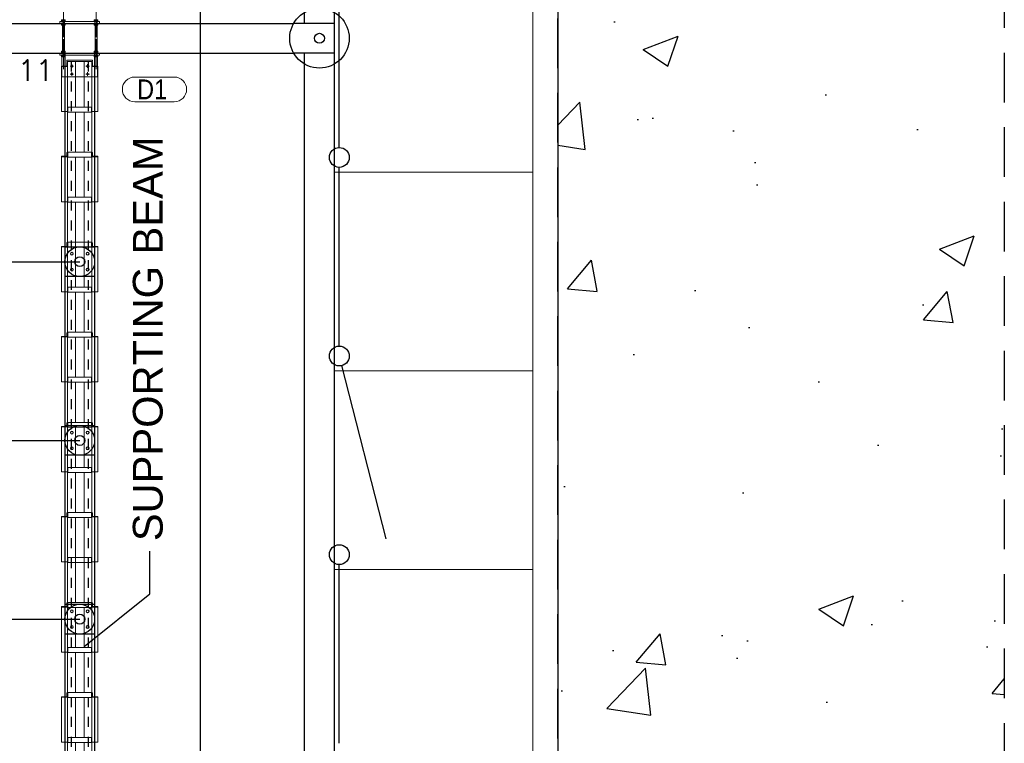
# Model space of a CAD drawing. Header units: metres. Extents: x 70279.8 to 70377.7, y 409251.8 to 409331.5.
# Tile 242 of 244: x 70325.8 to 70335.8, y 409314.1 to 409321.4. Entities that reach past the tile are written whole.
import ezdxf

# ---------------------------------------------------------------- set-up
doc = ezdxf.new("R2010")
doc.units = ezdxf.units.M
doc.linetypes.add('DASHED', pattern=[0.75, 0.5, -0.25])
doc.linetypes.add('XKITLINE00', pattern=[0])
doc.layers.add('CH-Support-Footing', color=8, linetype='Continuous', lineweight=0)
doc.layers.add('CONTINUOUS', color=7, linetype='Continuous', lineweight=18)
doc.styles.add('Arial', font='arial.ttf')
doc.styles.add('ROMANS', font='romans.shx')

# ---------------------------------------------------------------- blocks, each defined once
blk = doc.blocks.new('fp_d1')
at = {"layer": 'CH-Support-Footing', "linetype": 'XKITLINE00', "lineweight": 0}
for p, q in [((-164.6, 19360), (-164.6, 19060)), ((-164.6, 19360), (-164.6, 19060)), ((164.6, 19360), (164.6, 19060)), ((164.6, 19360), (164.6, 19060)), ((-200.5, 19220), (200.5, 19220)), ((-200.5, 19220), (-200.5, 19200)), ((-200.5, 19200), (200.5, 19200)), ((-176.6, 19220), (-176.6, 19200)), ((-176.6, 19220), (-176.6, 19200)), ((-152.6, 19220), (-152.6, 19200)), ((-152.6, 19220), (-152.6, 19200)), ((152.6, 19220), (152.6, 19200)), ((152.6, 19220), (152.6, 19200)), ((176.6, 19220), (176.6, 19200)), ((176.6, 19220), (176.6, 19200)), ((200.5, 19220), (200.5, 19200)), ((-164.6, 18740), (-164.6, 19040)), ((-164.6, 18740), (-164.6, 19040)), ((164.6, 18740), (164.6, 19040)), ((164.6, 18740), (164.6, 19040)), ((-200.5, 18900), (200.5, 18900)), ((-200.5, 18900), (-200.5, 18880)), ((-200.5, 18880), (200.5, 18880)), ((-180.5, 18660), (-180.5, 18880)), ((-176.6, 18880), (-176.6, 18900)), ((-176.6, 18880), (-176.6, 18900)), ((-152.6, 18880), (-152.6, 18900)), ((-152.6, 18880), (-152.6, 18900)), ((152.6, 18880), (152.6, 18900)), ((152.6, 18880), (152.6, 18900)), ((176.6, 18880), (176.6, 18900)), ((176.6, 18880), (176.6, 18900)), ((180.3, 18880), (180.3, 18660)), ((200.5, 18900), (200.5, 18880)), ((-128.7, 18830), (128.8, 18830)), ((-128.7, 18830), (-128.7, 18815)), ((-128.7, 18815), (128.8, 18815)), ((-61.7, 18770), (-97.7, 18770)), ((-79.7, 18752), (-79.7, 18788)), ((97.8, 18770), (61.8, 18770)), ((79.8, 18752), (79.8, 18788)), ((128.8, 18830), (128.8, 18815)), ((180.3, 18660), (-180.5, 18660)), ((-61.7, 18690), (-97.7, 18690)), ((-79.7, 18672), (-79.7, 18708)), ((97.8, 18690), (61.8, 18690)), ((79.8, 18672), (79.8, 18708)), ((-118.7, 18306.5), (-118.7, 18356.5)), ((-118.7, 18356.5), (118.8, 18356.5)), ((118.8, 18356.5), (118.8, 18306.5)), ((118.8, 18306.5), (-118.7, 18306.5)), ((-118.7, 17853), (-118.7, 17903)), ((-118.7, 17903), (118.8, 17903)), ((118.8, 17903), (118.8, 17853)), ((118.8, 17853), (-118.7, 17853)), ((-118.7, 17399.5), (-118.7, 17449.5)), ((-118.7, 17449.5), (118.8, 17449.5)), ((118.8, 17399.5), (-118.7, 17399.5)), ((118.8, 17449.5), (118.8, 17399.5)), ((-118.7, 16946), (-118.7, 16996)), ((-118.7, 16996), (118.8, 16996)), ((118.8, 16996), (118.8, 16946)), ((118.8, 16946), (-118.7, 16946)), ((-118.7, 16492.5), (-118.7, 16542.5)), ((-118.7, 16542.5), (118.8, 16542.5)), ((118.8, 16492.5), (-118.7, 16492.5)), ((118.8, 16542.5), (118.8, 16492.5)), ((-118.7, 16039), (-118.7, 16089)), ((-118.7, 16089), (118.8, 16089)), ((118.8, 16089), (118.8, 16039)), ((118.8, 16039), (-118.7, 16039)), ((-118.7, 15585.5), (-118.7, 15635.5)), ((-118.7, 15635.5), (118.8, 15635.5)), ((118.8, 15585.5), (-118.7, 15585.5)), ((118.8, 15635.5), (118.8, 15585.5)), ((-118.7, 15132), (-118.7, 15182)), ((-118.7, 15182), (118.8, 15182)), ((118.8, 15182), (118.8, 15132)), ((118.8, 15132), (-118.7, 15132)), ((-118.7, 14678.5), (-118.7, 14728.5)), ((-118.7, 14728.5), (118.8, 14728.5)), ((118.8, 14728.5), (118.8, 14678.5)), ((118.8, 14678.5), (-118.7, 14678.5)), ((-118.7, 14225), (-118.7, 14275)), ((-118.7, 14275), (118.8, 14275)), ((118.8, 14225), (-118.7, 14225)), ((118.8, 14275), (118.8, 14225)), ((-118.7, 13771.5), (-118.7, 13821.5)), ((-118.7, 13821.5), (118.8, 13821.5)), ((118.8, 13821.5), (118.8, 13771.5)), ((118.8, 13771.5), (-118.7, 13771.5)), ((-118.7, 13318), (-118.7, 13368)), ((-118.7, 13368), (118.8, 13368)), ((118.8, 13318), (-118.7, 13318)), ((118.8, 13368), (118.8, 13318)), ((-118.7, 12864.5), (-118.7, 12914.5)), ((-118.7, 12914.5), (118.8, 12914.5)), ((118.8, 12914.5), (118.8, 12864.5)), ((118.8, 12864.5), (-118.7, 12864.5)), ((-118.7, 12411), (-118.7, 12461)), ((-118.7, 12461), (118.8, 12461)), ((118.8, 12411), (-118.7, 12411)), ((118.8, 12461), (118.8, 12411)), ((-118.7, 11957.5), (-118.7, 12007.5)), ((-118.7, 12007.5), (118.8, 12007.5)), ((118.8, 12007.5), (118.8, 11957.5)), ((118.8, 11957.5), (-118.7, 11957.5))]:
    blk.add_line(p, q, dxfattribs=at)
at = {"layer": 'CH-Support-Footing', "color": 253, "linetype": 'DASHED', "lineweight": 25}
for p, q in [((-85, 18815), (-85, 9685)), ((-85, 18815), (-85, 9685)), ((85, 18815), (85, 9685)), ((85, 18815), (85, 9685))]:
    blk.add_line(p, q, dxfattribs=at)
at = {"layer": 'CH-Support-Footing', "linetype": 'XKITLINE00', "lineweight": 0}
for centre in [(-79.7, 18770), (79.8, 18770), (-79.7, 18690), (79.8, 18690)]:
    blk.add_circle(centre, 9, dxfattribs=at)
blk = doc.blocks.new('stelconplaat')
at = {"layer": 'CONTINUOUS'}
for p, q in [((0, 2000), (2000, 2000)), ((0, 0), (0, 2000)), ((2000, 2000), (2000, 0)), ((2000, 0), (0, 0))]:
    blk.add_line(p, q, dxfattribs=at)

msp = doc.modelspace()

# ---------------------------------------------------------------- hatches: boundary and pattern name
at = {"linetype": 'DASHED'}
h = msp.add_hatch(dxfattribs=at)
h.set_pattern_fill('AR-CONC', color=256, scale=0.5)
h.set_pattern_definition([(50, (70275, 409260.7), (3.5863, -0.31376), [0.375, -4.125]), (355, (70275, 409260.7), (-0.69376, 3.76096), [0.3, -3.3]), (100.4514, (70275.299, 409260.674), (2.89254, 3.4472), [0.3187, -3.50571]), (46.184, (70275, 409261.7), (5.3362, -0.8276), [0.5625, -6.1875]), (96.6356, (70275.4447, 409261.631), (4.6733, 4.8706), [0.47805, -5.25857]), (351.184, (70275, 409261.7), (4.6733, 4.8706), [0.45, -4.95]), (21, (70275.5, 409261.45), (2.98454, -2.01309), [0.375, -4.125]), (326, (70275.5, 409261.45), (1.21658, 3.62575), [0.3, -3.3]), (71.4514, (70275.7487, 409261.2822), (4.20111, 1.61266), [0.3187, -3.50571]), (37.5, (70275, 409260.7), (0.0608, 1.66447), [0, -3.26, 0, -3.35, 0, -3.3125]), (7.5, (70275, 409260.7), (1.315348, 1.97206), [0, -1.91, 0, -3.185, 0, -1.2625]), (327.5, (70273.885, 409260.7), (2.669112, -0.112774), [0, -1.25, 0, -3.9, 0, -5.175]), (317.5, (70273.385, 409260.7), (2.91593, 0.500525), [0, -1.625, 0, -2.59, 0, -3.675])])
h.paths.add_polyline_path([(70335.75, 409327.8038), (70335.75, 409280.4), (70331.25, 409280.4), (70331.25, 409327.8038)])
h = msp.add_hatch()
h.set_pattern_fill('ANSI31', color=256)
h.set_pattern_definition([(45, (70274.75, 409260.7), (-0.08838835, 0.08838835), [])])
edge = h.paths.add_edge_path()
edge.add_arc((70318.75, 409311.6), 0.3, 60, 120)
edge.add_line((70318.6, 409311.8598), (70318.6, 409315.35))
edge.add_arc((70318.75, 409315.35), 0.15, 180.00207, 360)
edge.add_line((70318.9, 409315.35), (70318.9, 409311.8598))
edge = h.paths.add_edge_path()
edge.add_arc((70318.75, 409311.6), 0.3, 330, 390)
edge.add_line((70319.0098, 409311.75), (70327.65, 409311.75))
edge.add_line((70327.65, 409311.75), (70327.65, 409311.45))
edge.add_line((70327.65, 409311.45), (70319.0098, 409311.45))
edge = h.paths.add_edge_path()
edge.add_arc((70318.75, 409311.6), 0.3, 240, 300)
edge.add_line((70318.9, 409311.3402), (70318.9, 409309.35))
edge.add_arc((70318.75, 409309.3387), 0.1504, 4.30766, 175.69234)
edge.add_line((70318.6, 409309.35), (70318.6, 409311.3402))

# ---------------------------------------------------------------- linework, layer by layer
at = {"ltscale": 50}
msp.add_line((70327.65, 409298.85), (70327.65, 409331.2), dxfattribs=at)
for p, q in [((70331.25, 409329), (70331.25, 409280.4)), ((70329, 409301.85), (70329, 409327.65)), ((70328.7, 409321.35), (70328.7, 409327.35)), ((70329.05, 409320.1), (70329.05, 409321.9)), ((70329.05, 409320.1), (70329.05, 409321.9)), ((70319.0098, 409321.35), (70328.5902, 409321.35)), ((70329, 409321.35), (70328.5902, 409321.35)), ((70329, 409321.35), (70328.5902, 409321.35)), ((70319.0098, 409321.05), (70328.5902, 409321.05)), ((70326.285, 409321.05), (70326.285, 409311.75)), ((70326.485, 409321.05), (70326.785, 409321.05)), ((70326.485, 409321.05), (70326.785, 409321.05)), ((70326.585, 409321.05), (70326.585, 409311.75)), ((70329, 409321.05), (70328.5902, 409321.05)), ((70329, 409321.05), (70328.5902, 409321.05)), ((70328.7, 409311.75), (70328.7, 409321.05)), ((70328.7, 409311.75), (70328.7, 409321.05)), ((70329.05, 409318.1), (70329.05, 409319.9)), ((70329.05, 409318.1), (70329.05, 409319.9)), ((70326.285, 409319.1), (70326.585, 409319.1)), ((70319.15, 409318.95), (70326.435, 409318.95)), ((70326.585, 409318.8), (70326.285, 409318.8)), ((70329.5219, 409316.1595), (70329.0748, 409317.9031)), ((70329.5219, 409316.1595), (70329.0748, 409317.9031)), ((70326.285, 409317.3), (70326.585, 409317.3)), ((70319.15, 409317.15), (70326.435, 409317.15)), ((70326.585, 409317), (70326.285, 409317)), ((70327.14, 409315.6057), (70327.14, 409316.0357)), ((70329.05, 409314.1), (70329.05, 409315.9)), ((70329.05, 409314.1), (70329.05, 409315.9)), ((70326.48, 409315.0757), (70327.14, 409315.6057)), ((70326.285, 409315.5), (70326.585, 409315.5)), ((70319.15, 409315.35), (70326.435, 409315.35)), ((70326.585, 409315.2), (70326.285, 409315.2))]:
    msp.add_line(p, q)
at = {"linetype": 'DASHED'}
for p, q in [((70331.25, 409280.4), (70331.25, 409327.8038)), ((70335.75, 409327.8038), (70335.75, 409280.4))]:
    msp.add_line(p, q, dxfattribs=at)
at = {"linetype": 'XKITLINE00', "lineweight": 0}
for p, q in [((70326.2883, 409321.373), (70326.2513, 409321.373)), ((70326.2513, 409321.37), (70326.2513, 409321.373)), ((70326.2525, 409321.373), (70326.2525, 409321.3862)), ((70326.2525, 409321.3862), (70326.2871, 409321.3862)), ((70326.2612, 409321.373), (70326.2612, 409321.3862)), ((70326.2785, 409321.373), (70326.2785, 409321.3862)), ((70326.2871, 409321.373), (70326.2871, 409321.3862)), ((70326.2883, 409321.37), (70326.2883, 409321.373)), ((70326.6175, 409321.373), (70326.5805, 409321.373)), ((70326.5805, 409321.37), (70326.5805, 409321.373)), ((70326.5817, 409321.373), (70326.5817, 409321.3862)), ((70326.5817, 409321.3862), (70326.6163, 409321.3862)), ((70326.5904, 409321.373), (70326.5904, 409321.3862)), ((70326.6077, 409321.373), (70326.6077, 409321.3862)), ((70326.6163, 409321.373), (70326.6163, 409321.3862)), ((70326.6175, 409321.37), (70326.6175, 409321.373)), ((70326.234, 409321.37), (70326.6349, 409321.37)), ((70326.234, 409321.37), (70326.234, 409321.35)), ((70326.234, 409321.35), (70326.6349, 409321.35)), ((70326.2513, 409321.347), (70326.2513, 409321.35)), ((70326.2883, 409321.347), (70326.2513, 409321.347)), ((70326.2525, 409321.331), (70326.2525, 409321.347)), ((70326.2525, 409321.331), (70326.2871, 409321.331)), ((70326.2598, 409321.073), (70326.2598, 409321.331)), ((70326.2798, 409321.327), (70326.2598, 409321.327)), ((70326.2598, 409321.069), (70326.2598, 409321.327)), ((70326.2612, 409321.331), (70326.2612, 409321.347)), ((70326.2785, 409321.331), (70326.2785, 409321.347)), ((70326.2798, 409321.073), (70326.2798, 409321.331)), ((70326.2798, 409321.069), (70326.2798, 409321.327)), ((70326.2871, 409321.331), (70326.2871, 409321.347)), ((70326.2883, 409321.347), (70326.2883, 409321.35)), ((70326.5805, 409321.347), (70326.5805, 409321.35)), ((70326.6175, 409321.347), (70326.5805, 409321.347)), ((70326.5817, 409321.331), (70326.5817, 409321.347)), ((70326.5817, 409321.331), (70326.6163, 409321.331)), ((70326.589, 409321.073), (70326.589, 409321.331)), ((70326.609, 409321.327), (70326.589, 409321.327)), ((70326.589, 409321.069), (70326.589, 409321.327)), ((70326.5904, 409321.331), (70326.5904, 409321.347)), ((70326.6077, 409321.331), (70326.6077, 409321.347)), ((70326.609, 409321.073), (70326.609, 409321.331)), ((70326.609, 409321.069), (70326.609, 409321.327)), ((70326.6163, 409321.331), (70326.6163, 409321.347)), ((70326.6175, 409321.347), (70326.6175, 409321.35)), ((70326.6349, 409321.37), (70326.6349, 409321.35)), ((70326.234, 409321.05), (70326.6349, 409321.05)), ((70326.234, 409321.05), (70326.234, 409321.03)), ((70326.234, 409321.03), (70326.6349, 409321.03)), ((70326.2883, 409321.053), (70326.2513, 409321.053)), ((70326.2513, 409321.05), (70326.2513, 409321.053)), ((70326.2513, 409321.027), (70326.2513, 409321.03)), ((70326.2883, 409321.027), (70326.2513, 409321.027)), ((70326.2871, 409321.069), (70326.2525, 409321.069)), ((70326.2525, 409321.069), (70326.2525, 409321.053)), ((70326.2525, 409321.0138), (70326.2525, 409321.027)), ((70326.2871, 409321.0138), (70326.2525, 409321.0138)), ((70326.254, 409320.9185), (70326.254, 409321.03)), ((70326.2798, 409321.073), (70326.2598, 409321.073)), ((70326.2612, 409321.053), (70326.2612, 409321.069)), ((70326.2612, 409321.0138), (70326.2612, 409321.027)), ((70326.2785, 409321.053), (70326.2785, 409321.069)), ((70326.2785, 409321.0138), (70326.2785, 409321.027)), ((70326.2871, 409321.053), (70326.2871, 409321.069)), ((70326.2871, 409321.027), (70326.2871, 409321.0138)), ((70326.2883, 409321.05), (70326.2883, 409321.053)), ((70326.2883, 409321.027), (70326.2883, 409321.03)), ((70326.3057, 409320.98), (70326.5632, 409320.98)), ((70326.3057, 409320.98), (70326.3057, 409320.965)), ((70326.5632, 409320.98), (70326.5632, 409320.965)), ((70326.6175, 409321.053), (70326.5805, 409321.053)), ((70326.5805, 409321.05), (70326.5805, 409321.053)), ((70326.5805, 409321.027), (70326.5805, 409321.03)), ((70326.6175, 409321.027), (70326.5805, 409321.027)), ((70326.6163, 409321.069), (70326.5817, 409321.069)), ((70326.5817, 409321.069), (70326.5817, 409321.053)), ((70326.5817, 409321.0138), (70326.5817, 409321.027)), ((70326.6163, 409321.0138), (70326.5817, 409321.0138)), ((70326.609, 409321.073), (70326.589, 409321.073)), ((70326.5904, 409321.053), (70326.5904, 409321.069)), ((70326.5904, 409321.0138), (70326.5904, 409321.027)), ((70326.6077, 409321.053), (70326.6077, 409321.069)), ((70326.6077, 409321.0138), (70326.6077, 409321.027)), ((70326.6148, 409320.9185), (70326.6148, 409321.03)), ((70326.6163, 409321.053), (70326.6163, 409321.069)), ((70326.6163, 409321.027), (70326.6163, 409321.0138)), ((70326.6175, 409321.05), (70326.6175, 409321.053)), ((70326.6175, 409321.027), (70326.6175, 409321.03)), ((70326.6349, 409321.05), (70326.6349, 409321.03)), ((70326.2507, 409320.4609), (70326.2507, 409320.9185)), ((70326.2507, 409320.9185), (70326.3047, 409320.9185)), ((70326.2507, 409320.9144), (70326.3107, 409320.9144)), ((70326.3047, 409320.9185), (70326.3047, 409320.9557)), ((70326.3047, 409320.9557), (70326.3107, 409320.9557)), ((70326.3057, 409320.965), (70326.5632, 409320.965)), ((70326.3107, 409311.835), (70326.3107, 409320.965)), ((70326.3907, 409320.5065), (70326.3907, 409320.965)), ((70326.4782, 409320.5065), (70326.4782, 409320.965)), ((70326.5582, 409311.835), (70326.5582, 409320.965)), ((70326.5582, 409320.9556), (70326.5642, 409320.9556)), ((70326.5582, 409320.9144), (70326.6182, 409320.9144)), ((70326.5642, 409320.9556), (70326.5642, 409320.9185)), ((70326.5642, 409320.9185), (70326.6182, 409320.9185)), ((70326.6182, 409320.4609), (70326.6182, 409320.9185)), ((70326.3907, 409320.81), (70326.4782, 409320.81)), ((70326.3157, 409320.4565), (70326.3157, 409320.5065)), ((70326.3157, 409320.5065), (70326.5532, 409320.5065)), ((70326.5532, 409320.5065), (70326.5532, 409320.4565)), ((70326.3107, 409320.4609), (70326.2507, 409320.4609)), ((70326.5532, 409320.4565), (70326.3157, 409320.4565)), ((70326.3907, 409320.053), (70326.3907, 409320.4565)), ((70326.4782, 409320.053), (70326.4782, 409320.4565)), ((70326.5582, 409320.4609), (70326.6182, 409320.4609)), ((70326.2507, 409319.5539), (70326.2507, 409320.0115)), ((70326.2507, 409320.0115), (70326.3047, 409320.0115)), ((70326.2507, 409320.0074), (70326.3107, 409320.0074)), ((70326.3047, 409320.0115), (70326.3047, 409320.0487)), ((70326.3047, 409320.0487), (70326.3107, 409320.0487)), ((70326.3157, 409320.003), (70326.3157, 409320.053)), ((70326.3157, 409320.053), (70326.5532, 409320.053)), ((70326.5532, 409320.003), (70326.3157, 409320.003)), ((70326.3907, 409319.5995), (70326.3907, 409320.003)), ((70326.4782, 409319.5995), (70326.4782, 409320.003)), ((70326.5532, 409320.053), (70326.5532, 409320.003)), ((70326.5582, 409320.0486), (70326.5642, 409320.0486)), ((70326.5582, 409320.0074), (70326.6182, 409320.0074)), ((70326.5642, 409320.0486), (70326.5642, 409320.0115)), ((70326.5642, 409320.0115), (70326.6182, 409320.0115)), ((70326.6182, 409319.5539), (70326.6182, 409320.0115)), ((70326.3157, 409319.5495), (70326.3157, 409319.5995)), ((70326.3157, 409319.5995), (70326.5532, 409319.5995)), ((70326.5532, 409319.5995), (70326.5532, 409319.5495)), ((70326.3107, 409319.5539), (70326.2507, 409319.5539)), ((70326.5532, 409319.5495), (70326.3157, 409319.5495)), ((70326.3907, 409318.6925), (70326.3907, 409319.5495)), ((70326.4782, 409318.6925), (70326.4782, 409319.5495)), ((70326.5582, 409319.5539), (70326.6182, 409319.5539)), ((70326.2507, 409318.6469), (70326.2507, 409319.1045)), ((70326.2507, 409319.1045), (70326.3047, 409319.1045)), ((70326.2507, 409319.1004), (70326.3107, 409319.1004)), ((70326.3047, 409319.1045), (70326.3047, 409319.1417)), ((70326.3047, 409319.1417), (70326.3107, 409319.1417)), ((70326.3907, 409319.146), (70326.4782, 409319.146)), ((70326.3907, 409319.096), (70326.4782, 409319.096)), ((70326.5582, 409319.1416), (70326.5642, 409319.1416)), ((70326.5582, 409319.1004), (70326.6182, 409319.1004)), ((70326.5642, 409319.1416), (70326.5642, 409319.1045)), ((70326.5642, 409319.1045), (70326.6182, 409319.1045)), ((70326.6182, 409318.6469), (70326.6182, 409319.1045)), ((70326.3412, 409319.0295), (70326.3481, 409319.0415)), ((70326.3481, 409319.0175), (70326.3412, 409319.0295)), ((70326.3481, 409319.0415), (70326.362, 409319.0415)), ((70326.362, 409319.0175), (70326.3481, 409319.0175)), ((70326.362, 409319.0415), (70326.3689, 409319.0295)), ((70326.3689, 409319.0295), (70326.362, 409319.0175)), ((70326.5003, 409319.0295), (70326.5072, 409319.0415)), ((70326.5072, 409319.0175), (70326.5003, 409319.0295)), ((70326.5072, 409319.0415), (70326.5211, 409319.0415)), ((70326.5211, 409319.0175), (70326.5072, 409319.0175)), ((70326.5211, 409319.0415), (70326.528, 409319.0295)), ((70326.528, 409319.0295), (70326.5211, 409319.0175)), ((70326.3412, 409318.8707), (70326.3481, 409318.8827)), ((70326.3481, 409318.8587), (70326.3412, 409318.8707)), ((70326.3481, 409318.8827), (70326.362, 409318.8827)), ((70326.362, 409318.8587), (70326.3481, 409318.8587)), ((70326.362, 409318.8827), (70326.3689, 409318.8707)), ((70326.3689, 409318.8707), (70326.362, 409318.8587)), ((70326.5003, 409318.8707), (70326.5072, 409318.8827)), ((70326.5072, 409318.8587), (70326.5003, 409318.8707)), ((70326.5072, 409318.8827), (70326.5211, 409318.8827)), ((70326.5211, 409318.8587), (70326.5072, 409318.8587)), ((70326.5211, 409318.8827), (70326.528, 409318.8707)), ((70326.528, 409318.8707), (70326.5211, 409318.8587)), ((70326.3107, 409318.6469), (70326.2507, 409318.6469)), ((70326.3157, 409318.6425), (70326.3157, 409318.6925)), ((70326.3157, 409318.6925), (70326.5532, 409318.6925)), ((70326.5532, 409318.6425), (70326.3157, 409318.6425)), ((70326.3907, 409318.239), (70326.3907, 409318.6425)), ((70326.4782, 409318.239), (70326.4782, 409318.6425)), ((70326.5532, 409318.6925), (70326.5532, 409318.6425)), ((70326.5582, 409318.6469), (70326.6182, 409318.6469)), ((70326.2507, 409317.7399), (70326.2507, 409318.1975)), ((70326.2507, 409318.1975), (70326.3047, 409318.1975)), ((70326.3047, 409318.1975), (70326.3047, 409318.2347)), ((70326.3047, 409318.2347), (70326.3107, 409318.2347)), ((70326.3157, 409318.189), (70326.3157, 409318.239)), ((70326.3157, 409318.239), (70326.5532, 409318.239)), ((70326.5532, 409318.239), (70326.5532, 409318.189)), ((70326.5582, 409318.2346), (70326.5642, 409318.2346)), ((70326.5642, 409318.2346), (70326.5642, 409318.1975)), ((70326.5642, 409318.1975), (70326.6182, 409318.1975)), ((70326.6182, 409317.7399), (70326.6182, 409318.1975)), ((70326.2507, 409318.1934), (70326.3107, 409318.1934)), ((70326.5532, 409318.189), (70326.3157, 409318.189)), ((70326.3907, 409317.7855), (70326.3907, 409318.189)), ((70326.4782, 409317.7855), (70326.4782, 409318.189)), ((70326.5582, 409318.1934), (70326.6182, 409318.1934)), ((70326.3107, 409317.7399), (70326.2507, 409317.7399)), ((70326.3157, 409317.7355), (70326.3157, 409317.7855)), ((70326.3157, 409317.7855), (70326.5532, 409317.7855)), ((70326.5532, 409317.7355), (70326.3157, 409317.7355)), ((70326.3907, 409317.332), (70326.3907, 409317.7355)), ((70326.4782, 409317.332), (70326.4782, 409317.7355)), ((70326.5532, 409317.7855), (70326.5532, 409317.7355)), ((70326.5582, 409317.7399), (70326.6182, 409317.7399)), ((70326.3047, 409317.2905), (70326.3047, 409317.3277)), ((70326.3047, 409317.3277), (70326.3107, 409317.3277)), ((70326.3157, 409317.282), (70326.3157, 409317.332)), ((70326.3157, 409317.332), (70326.5532, 409317.332)), ((70326.5532, 409317.332), (70326.5532, 409317.282)), ((70326.5582, 409317.3276), (70326.5642, 409317.3276)), ((70326.5642, 409317.3276), (70326.5642, 409317.2905)), ((70326.2507, 409316.8329), (70326.2507, 409317.2905)), ((70326.2507, 409317.2905), (70326.3047, 409317.2905)), ((70326.2507, 409317.2864), (70326.3107, 409317.2864)), ((70326.5532, 409317.282), (70326.3157, 409317.282)), ((70326.3412, 409317.2296), (70326.3481, 409317.2416)), ((70326.3481, 409317.2176), (70326.3412, 409317.2296)), ((70326.3481, 409317.2416), (70326.362, 409317.2416)), ((70326.362, 409317.2176), (70326.3481, 409317.2176)), ((70326.362, 409317.2416), (70326.3689, 409317.2296)), ((70326.3689, 409317.2296), (70326.362, 409317.2176)), ((70326.3907, 409316.8785), (70326.3907, 409317.282)), ((70326.4782, 409316.8785), (70326.4782, 409317.282)), ((70326.5003, 409317.2296), (70326.5072, 409317.2416)), ((70326.5072, 409317.2176), (70326.5003, 409317.2296)), ((70326.5072, 409317.2416), (70326.5211, 409317.2416)), ((70326.5211, 409317.2176), (70326.5072, 409317.2176)), ((70326.5211, 409317.2416), (70326.528, 409317.2296)), ((70326.528, 409317.2296), (70326.5211, 409317.2176)), ((70326.5582, 409317.2864), (70326.6182, 409317.2864)), ((70326.5642, 409317.2905), (70326.6182, 409317.2905)), ((70326.6182, 409316.8329), (70326.6182, 409317.2905)), ((70326.3412, 409317.0708), (70326.3481, 409317.0828)), ((70326.3481, 409317.0588), (70326.3412, 409317.0708)), ((70326.3481, 409317.0828), (70326.362, 409317.0828)), ((70326.362, 409317.0588), (70326.3481, 409317.0588)), ((70326.362, 409317.0828), (70326.3689, 409317.0708)), ((70326.3689, 409317.0708), (70326.362, 409317.0588)), ((70326.5003, 409317.0708), (70326.5072, 409317.0828)), ((70326.5072, 409317.0588), (70326.5003, 409317.0708)), ((70326.5072, 409317.0828), (70326.5211, 409317.0828)), ((70326.5211, 409317.0588), (70326.5072, 409317.0588)), ((70326.5211, 409317.0828), (70326.528, 409317.0708)), ((70326.528, 409317.0708), (70326.5211, 409317.0588)), ((70326.3107, 409316.8329), (70326.2507, 409316.8329)), ((70326.3157, 409316.8285), (70326.3157, 409316.8785)), ((70326.3157, 409316.8785), (70326.5532, 409316.8785)), ((70326.5532, 409316.8285), (70326.3157, 409316.8285)), ((70326.3907, 409316.425), (70326.3907, 409316.8285)), ((70326.4782, 409316.425), (70326.4782, 409316.8285)), ((70326.5532, 409316.8785), (70326.5532, 409316.8285)), ((70326.5582, 409316.8329), (70326.6182, 409316.8329)), ((70326.3047, 409316.3835), (70326.3047, 409316.4207)), ((70326.3047, 409316.4207), (70326.3107, 409316.4207)), ((70326.3157, 409316.375), (70326.3157, 409316.425)), ((70326.3157, 409316.425), (70326.5532, 409316.425)), ((70326.5532, 409316.425), (70326.5532, 409316.375)), ((70326.5582, 409316.4206), (70326.5642, 409316.4206)), ((70326.5642, 409316.4206), (70326.5642, 409316.3835)), ((70326.2507, 409315.9259), (70326.2507, 409316.3835)), ((70326.2507, 409316.3835), (70326.3047, 409316.3835)), ((70326.2507, 409316.3794), (70326.3107, 409316.3794)), ((70326.5532, 409316.375), (70326.3157, 409316.375)), ((70326.3907, 409315.518), (70326.3907, 409316.375)), ((70326.4782, 409315.518), (70326.4782, 409316.375)), ((70326.5582, 409316.3794), (70326.6182, 409316.3794)), ((70326.5642, 409316.3835), (70326.6182, 409316.3835)), ((70326.6182, 409315.9259), (70326.6182, 409316.3835)), ((70326.3107, 409315.9259), (70326.2507, 409315.9259)), ((70326.3907, 409315.9715), (70326.4782, 409315.9715)), ((70326.3907, 409315.9215), (70326.4782, 409315.9215)), ((70326.5582, 409315.9259), (70326.6182, 409315.9259)), ((70326.2507, 409315.0189), (70326.2507, 409315.4765)), ((70326.2507, 409315.4765), (70326.3047, 409315.4765)), ((70326.2507, 409315.4724), (70326.3107, 409315.4724)), ((70326.3047, 409315.4765), (70326.3047, 409315.5137)), ((70326.3047, 409315.5137), (70326.3107, 409315.5137)), ((70326.3157, 409315.468), (70326.3157, 409315.518)), ((70326.3157, 409315.518), (70326.5532, 409315.518)), ((70326.5532, 409315.468), (70326.3157, 409315.468)), ((70326.3412, 409315.4297), (70326.3481, 409315.4417)), ((70326.3481, 409315.4177), (70326.3412, 409315.4297)), ((70326.3481, 409315.4417), (70326.362, 409315.4417)), ((70326.362, 409315.4417), (70326.3689, 409315.4297)), ((70326.3689, 409315.4297), (70326.362, 409315.4177)), ((70326.3907, 409315.0645), (70326.3907, 409315.468)), ((70326.4782, 409315.0645), (70326.4782, 409315.468)), ((70326.5003, 409315.4297), (70326.5072, 409315.4417)), ((70326.5072, 409315.4177), (70326.5003, 409315.4297)), ((70326.5072, 409315.4417), (70326.5211, 409315.4417)), ((70326.5211, 409315.4417), (70326.528, 409315.4297)), ((70326.528, 409315.4297), (70326.5211, 409315.4177)), ((70326.5532, 409315.518), (70326.5532, 409315.468)), ((70326.5582, 409315.5136), (70326.5642, 409315.5136)), ((70326.5582, 409315.4724), (70326.6182, 409315.4724)), ((70326.5642, 409315.5136), (70326.5642, 409315.4765)), ((70326.5642, 409315.4765), (70326.6182, 409315.4765)), ((70326.6182, 409315.0189), (70326.6182, 409315.4765)), ((70326.362, 409315.4177), (70326.3481, 409315.4177)), ((70326.5211, 409315.4177), (70326.5072, 409315.4177)), ((70326.3412, 409315.271), (70326.3481, 409315.283)), ((70326.3481, 409315.259), (70326.3412, 409315.271)), ((70326.3481, 409315.283), (70326.362, 409315.283)), ((70326.362, 409315.259), (70326.3481, 409315.259)), ((70326.362, 409315.283), (70326.3689, 409315.271)), ((70326.3689, 409315.271), (70326.362, 409315.259)), ((70326.5003, 409315.271), (70326.5072, 409315.283)), ((70326.5072, 409315.259), (70326.5003, 409315.271)), ((70326.5072, 409315.283), (70326.5211, 409315.283)), ((70326.5211, 409315.259), (70326.5072, 409315.259)), ((70326.5211, 409315.283), (70326.528, 409315.271)), ((70326.528, 409315.271), (70326.5211, 409315.259)), ((70326.3157, 409315.0145), (70326.3157, 409315.0645)), ((70326.3157, 409315.0645), (70326.5532, 409315.0645)), ((70326.5532, 409315.0645), (70326.5532, 409315.0145)), ((70326.3107, 409315.0189), (70326.2507, 409315.0189)), ((70326.5532, 409315.0145), (70326.3157, 409315.0145)), ((70326.3907, 409314.611), (70326.3907, 409315.0145)), ((70326.4782, 409314.611), (70326.4782, 409315.0145)), ((70326.5582, 409315.0189), (70326.6182, 409315.0189)), ((70326.2507, 409314.1119), (70326.2507, 409314.5695)), ((70326.2507, 409314.5695), (70326.3047, 409314.5695)), ((70326.2507, 409314.5654), (70326.3107, 409314.5654)), ((70326.3047, 409314.5695), (70326.3047, 409314.6067)), ((70326.3047, 409314.6067), (70326.3107, 409314.6067)), ((70326.3157, 409314.561), (70326.3157, 409314.611)), ((70326.3157, 409314.611), (70326.5532, 409314.611)), ((70326.5532, 409314.561), (70326.3157, 409314.561)), ((70326.3907, 409314.1575), (70326.3907, 409314.561)), ((70326.4782, 409314.1575), (70326.4782, 409314.561)), ((70326.5532, 409314.611), (70326.5532, 409314.561)), ((70326.5582, 409314.6066), (70326.5642, 409314.6066)), ((70326.5582, 409314.5654), (70326.6182, 409314.5654)), ((70326.5642, 409314.6066), (70326.5642, 409314.5695)), ((70326.5642, 409314.5695), (70326.6182, 409314.5695)), ((70326.6182, 409314.1119), (70326.6182, 409314.5695)), ((70326.3157, 409314.1075), (70326.3157, 409314.1575)), ((70326.3157, 409314.1575), (70326.5532, 409314.1575)), ((70326.5532, 409314.1575), (70326.5532, 409314.1075)), ((70326.3107, 409314.1119), (70326.2507, 409314.1119)), ((70326.5532, 409314.1075), (70326.3157, 409314.1075)), ((70326.3907, 409313.704), (70326.3907, 409314.1075)), ((70326.4782, 409313.704), (70326.4782, 409314.1075)), ((70326.5582, 409314.1119), (70326.6182, 409314.1119))]:
    msp.add_line(p, q, dxfattribs=at)
at = {"linetype": 'Continuous', "lineweight": 0}
for p, q in [((70326.9881, 409320.8092), (70327.3876, 409320.8092)), ((70326.9881, 409320.5612), (70327.3876, 409320.5612))]:
    msp.add_line(p, q, dxfattribs=at)
at = {"ltscale": 5}
msp.add_line((70329, 409312.45), (70329, 409314.25), dxfattribs=at)
for centre, radius in [((70328.85, 409321.2), 0.3), ((70328.85, 409321.2), 0.3), ((70328.85, 409321.2), 0.05), ((70328.85, 409321.2), 0.05), ((70329.05, 409320), 0.1), ((70329.05, 409320), 0.1), ((70326.435, 409318.95), 0.15), ((70326.435, 409318.95), 0.15), ((70326.435, 409318.95), 0.05), ((70326.435, 409318.95), 0.05), ((70329.05, 409318), 0.1), ((70329.05, 409318), 0.1), ((70326.435, 409317.15), 0.15), ((70326.435, 409317.15), 0.15), ((70326.435, 409317.15), 0.05), ((70326.435, 409317.15), 0.05), ((70329.05, 409316), 0.1), ((70329.05, 409316), 0.1), ((70326.435, 409315.35), 0.15), ((70326.435, 409315.35), 0.15), ((70326.435, 409315.35), 0.05), ((70326.435, 409315.35), 0.05)]:
    msp.add_circle(centre, radius)
at = {"linetype": 'Continuous', "lineweight": 0}
for centre, start, end in [((70326.9881, 409320.6852), 90, 270), ((70327.3876, 409320.6852), 270, 90)]:
    msp.add_arc(centre, 0.124, start, end, dxfattribs=at)
at = {"linetype": 'XKITLINE00', "lineweight": 0}
for centre, start, end in [((70326.3551, 409319.0295), 0, 180), ((70326.3551, 409319.0295), 180, 0), ((70326.5142, 409319.0295), 0, 180), ((70326.5142, 409319.0295), 180, 0), ((70326.3551, 409318.8707), 0, 180), ((70326.3551, 409318.8707), 180, 0), ((70326.5142, 409318.8707), 0, 180), ((70326.5142, 409318.8707), 180, 0), ((70326.3551, 409317.2296), 0, 180), ((70326.3551, 409317.2296), 180, 0), ((70326.5142, 409317.2296), 0, 180), ((70326.5142, 409317.2296), 180, 0), ((70326.3551, 409317.0708), 0, 180), ((70326.3551, 409317.0708), 180, 0), ((70326.5142, 409317.0708), 0, 180), ((70326.5142, 409317.0708), 180, 0), ((70326.3551, 409315.4297), 0, 180), ((70326.3551, 409315.4297), 180, 0), ((70326.5142, 409315.4297), 0, 180), ((70326.5142, 409315.4297), 180, 0), ((70326.3551, 409315.271), 0, 180), ((70326.3551, 409315.271), 180, 0), ((70326.5142, 409315.271), 0, 180), ((70326.5142, 409315.271), 180, 0)]:
    msp.add_arc(centre, 0.015, start, end, dxfattribs=at)

# ---------------------------------------------------------------- block references
at = {"xscale": 0.001, "yscale": 0.001, "zscale": 0.001}
for name, p in [('stelconplaat', (70329, 409319.85)), ('stelconplaat', (70329, 409319.85)), ('fp_d1', (70326.4344, 409302.15)), ('stelconplaat', (70329, 409317.85)), ('stelconplaat', (70329, 409317.85)), ('stelconplaat', (70329, 409315.85)), ('stelconplaat', (70329, 409315.85)), ('stelconplaat', (70329, 409313.85)), ('stelconplaat', (70329, 409313.85))]:
    msp.add_blockref(name, p, dxfattribs=at)

# ---------------------------------------------------------------- texts
at = {"style": 'Arial', "width": 0.85}
msp.add_text('D1', height=0.2, dxfattribs=at).set_placement((70327.0121, 409320.5852))
at = {"style": 'Arial'}
msp.add_text('SUPPORTING BEAM', height=0.3, rotation=90, dxfattribs=at).set_placement((70327.27, 409316.1357))
at = {"insert": (70325.8094, 409320.9817), "char_height": 0.21, "attachment_point": 1, "style": 'ROMANS'}
msp.add_mtext_dynamic_manual_height_columns('11', width=437.989627, gutter_width=15, heights=[0], dxfattribs=at)

doc.saveas('drawing.dxf')
